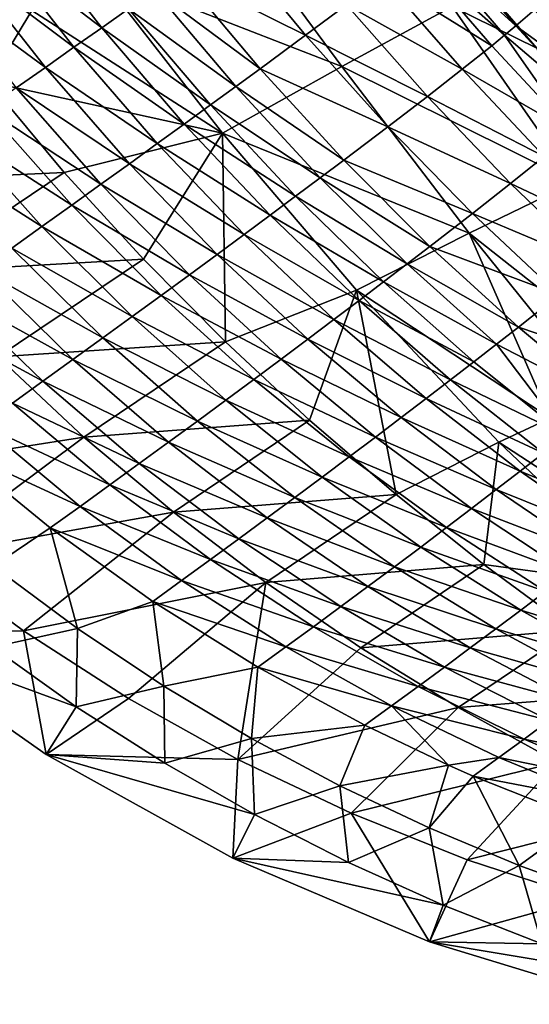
# Model space of a CAD drawing. Header units: metres. Extents: x 49 to 296, y -914 to -599.
# Tile 2 of 10: x 150 to 205, y -909 to -802. Entities that reach past the tile are written whole.
import ezdxf

# ---------------------------------------------------------------- set-up
doc = ezdxf.new("R2010")
doc.units = ezdxf.units.M

msp = doc.modelspace()

# ---------------------------------------------------------------- linework, layer by layer
at = {"layer": 'None'}
for points in [[(171.03183, -788.937195, 20.746317), (184.615631, -807.375793, 20.384518), (157.884781, -796.965942, 37.084946)], [(196.625626, -800.848633, 4.178916), (184.615631, -807.375793, 20.384518), (171.03183, -788.937195, 20.746317)], [(205.817001, -805.379333, -2.131491), (193.794983, -791.401733, 0.200634), (216.360184, -808.141846, -3.541771)], [(216.360184, -808.141846, -3.541771), (193.794983, -791.401733, 0.200634), (207.739868, -798.756714, -1.207664)], [(193.794983, -791.401733, 0.200634), (205.817001, -805.379333, -2.131491), (196.625626, -800.848633, 4.178916)], [(158.499344, -803.154236, 75.85743), (149.964096, -792.178406, 77.22625), (146.889633, -794.293701, 79.386917)], [(158.499344, -803.154236, 75.85743), (161.421982, -801.083862, 73.554932), (149.964096, -792.178406, 77.22625)], [(203.55159, -802.944336, 30.599131), (195.065735, -793.010437, 32.970963), (193.785873, -794.025696, 36.786285)], [(195.065735, -793.010437, 32.970963), (203.55159, -802.944336, 30.599131), (205.565979, -801.213196, 22.945543)], [(180.66391, -803.969238, 60.577358), (172.037903, -793.515686, 62.683075), (166.958542, -797.147522, 68.439178)], [(185.112579, -800.654602, 54.37994), (172.037903, -793.515686, 62.683075), (180.66391, -803.969238, 60.577358)], [(202.311539, -803.972473, 34.313568), (193.785873, -794.025696, 36.786285), (192.349289, -795.148376, 40.513828)], [(202.311539, -803.972473, 34.313568), (203.55159, -802.944336, 30.599131), (193.785873, -794.025696, 36.786285)], [(155.483444, -805.286072, 77.982384), (146.889633, -794.293701, 79.386917), (143.728821, -796.466431, 81.359421)], [(155.483444, -805.286072, 77.982384), (158.499344, -803.154236, 75.85743), (146.889633, -794.293701, 79.386917)], [(200.920166, -805.105774, 37.942345), (192.349289, -795.148376, 40.513828), (189.020569, -797.704773, 47.671837)], [(200.920166, -805.105774, 37.942345), (202.311539, -803.972473, 34.313568), (192.349289, -795.148376, 40.513828)], [(140.489594, -798.691223, 83.138924), (152.381821, -807.474121, 79.924873), (143.728821, -796.466431, 81.359421)], [(152.381821, -807.474121, 79.924873), (155.483444, -805.286072, 77.982384), (143.728821, -796.466431, 81.359421)], [(171.653702, -814.614319, 35.904621), (150.890015, -801.266663, 45.019623), (157.884781, -796.965942, 37.084946)], [(157.884781, -796.965942, 37.084946), (184.615631, -807.375793, 20.384518), (171.653702, -814.614319, 35.904621)], [(166.958542, -797.147522, 68.439178), (164.244064, -799.079956, 71.080254), (175.718384, -807.616394, 66.208252)], [(166.958542, -797.147522, 68.439178), (175.718384, -807.616394, 66.208252), (180.66391, -803.969238, 60.577358)], [(189.020569, -797.704773, 47.671837), (185.112579, -800.654602, 54.37994), (197.697266, -807.676025, 44.911793)], [(197.697266, -807.676025, 44.911793), (200.920166, -805.105774, 37.942345), (189.020569, -797.704773, 47.671837)], [(146.176208, -809.026733, 52.493973), (138.31897, -798.788025, 53.243011), (150.890015, -801.266663, 45.019623)], [(149.202209, -809.713074, 81.68045), (152.381821, -807.474121, 79.924873), (140.489594, -798.691223, 83.138924)], [(173.074326, -809.55365, 68.795296), (164.244064, -799.079956, 71.080254), (161.421982, -801.083862, 73.554932)], [(164.244064, -799.079956, 71.080254), (173.074326, -809.55365, 68.795296), (175.718384, -807.616394, 66.208252)], [(146.176208, -809.026733, 52.493973), (150.890015, -801.266663, 45.019623), (171.653702, -814.614319, 35.904621)], [(170.324631, -811.560608, 71.222298), (161.421982, -801.083862, 73.554932), (158.499344, -803.154236, 75.85743)], [(170.324631, -811.560608, 71.222298), (173.074326, -809.55365, 68.795296), (161.421982, -801.083862, 73.554932)], [(193.914108, -810.629944, 51.447456), (185.112579, -800.654602, 54.37994), (180.66391, -803.969238, 60.577358)], [(196.625626, -800.848633, 4.178916), (209.920731, -819.968689, 4.231885), (184.615631, -807.375793, 20.384518)], [(185.112579, -800.654602, 54.37994), (193.914108, -810.629944, 51.447456), (197.697266, -807.676025, 44.911793)], [(205.817001, -805.379333, -2.131491), (209.920731, -819.968689, 4.231885), (196.625626, -800.848633, 4.178916)], [(203.55159, -802.944336, 30.599131), (214.213455, -810.70282, 19.928217), (205.565979, -801.213196, 22.945543)], [(167.476059, -813.632263, 73.483932), (158.499344, -803.154236, 75.85743), (155.483444, -805.286072, 77.982384)], [(167.476059, -813.632263, 73.483932), (170.324631, -811.560608, 71.222298), (158.499344, -803.154236, 75.85743)], [(212.263092, -812.447144, 27.355217), (203.55159, -802.944336, 30.599131), (202.311539, -803.972473, 34.313568)], [(203.55159, -802.944336, 30.599131), (212.263092, -812.447144, 27.355217), (214.213455, -810.70282, 19.928217)], [(175.718384, -807.616394, 66.208252), (189.607162, -813.938721, 57.493309), (180.66391, -803.969238, 60.577358)], [(180.66391, -803.969238, 60.577358), (189.607162, -813.938721, 57.493309), (193.914108, -810.629944, 51.447456)], [(200.920166, -805.105774, 37.942345), (209.721619, -814.609802, 34.481987), (202.311539, -803.972473, 34.313568)], [(209.721619, -814.609802, 34.481987), (212.263092, -812.447144, 27.355217), (202.311539, -803.972473, 34.313568)], [(164.535583, -815.76355, 75.575264), (155.483444, -805.286072, 77.982384), (152.381821, -807.474121, 79.924873)], [(164.535583, -815.76355, 75.575264), (167.476059, -813.632263, 73.483932), (155.483444, -805.286072, 77.982384)], [(209.721619, -814.609802, 34.481987), (200.920166, -805.105774, 37.942345), (197.697266, -807.676025, 44.911793)], [(152.381821, -807.474121, 79.924873), (149.202209, -809.713074, 81.68045), (161.510422, -817.949402, 77.491791)], [(161.510422, -817.949402, 77.491791), (164.535583, -815.76355, 75.575264), (152.381821, -807.474121, 79.924873)], [(184.615631, -807.375793, 20.384518), (198.447708, -825.514343, 19.275747), (171.653702, -814.614319, 35.904621)], [(175.718384, -807.616394, 66.208252), (173.074326, -809.55365, 68.795296), (184.817825, -817.570374, 62.99794)], [(189.607162, -813.938721, 57.493309), (175.718384, -807.616394, 66.208252), (184.817825, -817.570374, 62.99794)], [(209.920731, -819.968689, 4.231885), (198.447708, -825.514343, 19.275747), (184.615631, -807.375793, 20.384518)], [(197.697266, -807.676025, 44.911793), (193.914108, -810.629944, 51.447456), (206.613007, -817.169067, 41.25058)], [(206.613007, -817.169067, 41.25058), (209.721619, -814.609802, 34.481987), (197.697266, -807.676025, 44.911793)], [(129.770676, -820.036438, 52.501076), (146.176208, -809.026733, 52.493973), (154.434647, -818.898621, 51.254414)], [(154.434647, -818.898621, 51.254414), (146.176208, -809.026733, 52.493973), (171.653702, -814.614319, 35.904621)], [(158.407974, -820.184448, 79.229462), (149.202209, -809.713074, 81.68045), (145.952499, -811.997375, 83.245117)], [(161.510422, -817.949402, 77.491791), (149.202209, -809.713074, 81.68045), (158.407974, -820.184448, 79.229462)], [(182.25647, -819.496399, 65.532639), (173.074326, -809.55365, 68.795296), (170.324631, -811.560608, 71.222298)], [(173.074326, -809.55365, 68.795296), (182.25647, -819.496399, 65.532639), (184.817825, -817.570374, 62.99794)], [(189.607162, -813.938721, 57.493309), (202.966446, -820.09967, 47.606144), (193.914108, -810.629944, 51.447456)], [(193.914108, -810.629944, 51.447456), (202.966446, -820.09967, 47.606144), (206.613007, -817.169067, 41.25058)], [(155.23584, -822.463196, 80.784637), (145.952499, -811.997375, 83.245117), (142.640808, -814.321411, 84.615379)], [(158.407974, -820.184448, 79.229462), (145.952499, -811.997375, 83.245117), (155.23584, -822.463196, 80.784637)], [(179.592072, -821.489746, 67.915123), (170.324631, -811.560608, 71.222298), (167.476059, -813.632263, 73.483932)], [(179.592072, -821.489746, 67.915123), (182.25647, -819.496399, 65.532639), (170.324631, -811.560608, 71.222298)], [(152.00177, -824.780151, 82.154182), (142.640808, -814.321411, 84.615379), (139.275391, -816.679504, 85.788223)], [(155.23584, -822.463196, 80.784637), (142.640808, -814.321411, 84.615379), (152.00177, -824.780151, 82.154182)], [(176.831009, -823.545654, 70.140503), (167.476059, -813.632263, 73.483932), (164.535583, -815.76355, 75.575264)], [(176.831009, -823.545654, 70.140503), (179.592072, -821.489746, 67.915123), (167.476059, -813.632263, 73.483932)], [(198.81604, -823.37323, 53.497509), (189.607162, -813.938721, 57.493309), (184.817825, -817.570374, 62.99794)], [(202.966446, -820.09967, 47.606144), (189.607162, -813.938721, 57.493309), (198.81604, -823.37323, 53.497509)], [(171.653702, -814.614319, 35.904621), (163.035217, -828.341736, 49.53833), (154.434647, -818.898621, 51.254414)], [(171.962646, -837.355164, 47.357647), (163.035217, -828.341736, 49.53833), (171.653702, -814.614319, 35.904621)], [(186.203766, -831.733948, 33.598019), (171.962646, -837.355164, 47.357647), (171.653702, -814.614319, 35.904621)], [(171.653702, -814.614319, 35.904621), (198.447708, -825.514343, 19.275747), (186.203766, -831.733948, 33.598019)], [(173.979889, -825.659058, 72.204292), (164.535583, -815.76355, 75.575264), (161.510422, -817.949402, 77.491791)], [(173.979889, -825.659058, 72.204292), (176.831009, -823.545654, 70.140503), (164.535583, -815.76355, 75.575264)], [(152.00177, -824.780151, 82.154182), (139.275391, -816.679504, 85.788223), (148.713684, -827.129639, 83.335403)], [(184.817825, -817.570374, 62.99794), (182.25647, -819.496399, 65.532639), (194.200455, -826.958008, 58.877731)], [(184.817825, -817.570374, 62.99794), (194.200455, -826.958008, 58.877731), (198.81604, -823.37323, 53.497509)], [(206.613007, -817.169067, 41.25058), (202.966446, -820.09967, 47.606144), (215.723465, -826.145508, 36.751694)], [(171.045532, -827.825012, 74.102379), (161.510422, -817.949402, 77.491791), (158.407974, -820.184448, 79.229462)], [(171.045532, -827.825012, 74.102379), (173.979889, -825.659058, 72.204292), (161.510422, -817.949402, 77.491791)], [(138.274368, -829.74823, 51.277061), (129.770676, -820.036438, 52.501076), (154.434647, -818.898621, 51.254414)], [(138.274368, -829.74823, 51.277061), (154.434647, -818.898621, 51.254414), (163.035217, -828.341736, 49.53833)], [(182.25647, -819.496399, 65.532639), (179.592072, -821.489746, 67.915123), (191.731476, -828.856506, 61.362785)], [(182.25647, -819.496399, 65.532639), (191.731476, -828.856506, 61.362785), (194.200455, -826.958008, 58.877731)], [(168.034927, -830.038147, 75.831055), (158.407974, -820.184448, 79.229462), (155.23584, -822.463196, 80.784637)], [(171.045532, -827.825012, 74.102379), (158.407974, -820.184448, 79.229462), (168.034927, -830.038147, 75.831055)], [(198.447708, -825.514343, 19.275747), (209.920731, -819.968689, 4.231885), (218.014877, -840.940796, 10.776378)], [(212.222412, -829.025208, 42.924568), (202.966446, -820.09967, 47.606144), (198.81604, -823.37323, 53.497509)], [(202.966446, -820.09967, 47.606144), (212.222412, -829.025208, 42.924568), (215.723465, -826.145508, 36.751694)], [(189.162613, -830.819763, 63.704636), (179.592072, -821.489746, 67.915123), (176.831009, -823.545654, 70.140503)], [(191.731476, -828.856506, 61.362785), (179.592072, -821.489746, 67.915123), (189.162613, -830.819763, 63.704636)], [(164.955246, -832.293152, 77.387062), (155.23584, -822.463196, 80.784637), (152.00177, -824.780151, 82.154182)], [(168.034927, -830.038147, 75.831055), (155.23584, -822.463196, 80.784637), (164.955246, -832.293152, 77.387062)], [(186.499786, -832.843079, 65.898834), (176.831009, -823.545654, 70.140503), (173.979889, -825.659058, 72.204292)], [(186.499786, -832.843079, 65.898834), (189.162613, -830.819763, 63.704636), (176.831009, -823.545654, 70.140503)], [(194.200455, -826.958008, 58.877731), (208.239777, -832.23407, 48.66264), (198.81604, -823.37323, 53.497509)], [(198.81604, -823.37323, 53.497509), (208.239777, -832.23407, 48.66264), (212.222412, -829.025208, 42.924568)], [(161.813843, -834.584595, 78.767548), (152.00177, -824.780151, 82.154182), (148.713684, -827.129639, 83.335403)], [(164.955246, -832.293152, 77.387062), (152.00177, -824.780151, 82.154182), (161.813843, -834.584595, 78.767548)], [(183.749176, -834.921509, 67.941277), (173.979889, -825.659058, 72.204292), (171.045532, -827.825012, 74.102379)], [(183.749176, -834.921509, 67.941277), (186.499786, -832.843079, 65.898834), (173.979889, -825.659058, 72.204292)], [(198.447708, -825.514343, 19.275747), (207.272232, -845.664368, 23.846262), (186.203766, -831.733948, 33.598019)], [(218.014877, -840.940796, 10.776378), (212.710617, -843.227234, 17.399239), (198.447708, -825.514343, 19.275747)], [(212.710617, -843.227234, 17.399239), (207.272232, -845.664368, 23.846262), (198.447708, -825.514343, 19.275747)], [(158.618195, -836.906982, 79.9701), (148.713684, -827.129639, 83.335403), (145.379593, -829.50592, 84.32608)], [(161.813843, -834.584595, 78.767548), (148.713684, -827.129639, 83.335403), (158.618195, -836.906982, 79.9701)], [(194.200455, -826.958008, 58.877731), (191.731476, -828.856506, 61.362785), (203.811295, -835.741272, 53.923374)], [(208.239777, -832.23407, 48.66264), (194.200455, -826.958008, 58.877731), (203.811295, -835.741272, 53.923374)], [(147.221924, -838.979492, 49.586765), (138.274368, -829.74823, 51.277061), (163.035217, -828.341736, 49.53833)], [(147.221924, -838.979492, 49.586765), (163.035217, -828.341736, 49.53833), (171.962646, -837.355164, 47.357647)], [(180.91716, -837.050232, 69.828232), (171.045532, -827.825012, 74.102379), (168.034927, -830.038147, 75.831055)], [(180.91716, -837.050232, 69.828232), (183.749176, -834.921509, 67.941277), (171.045532, -827.825012, 74.102379)], [(201.442108, -837.596436, 56.362614), (191.731476, -828.856506, 61.362785), (189.162613, -830.819763, 63.704636)], [(191.731476, -828.856506, 61.362785), (201.442108, -837.596436, 56.362614), (203.811295, -835.741272, 53.923374)], [(155.37587, -839.254578, 80.992767), (145.379593, -829.50592, 84.32608), (142.00766, -831.903137, 85.124489)], [(158.618195, -836.906982, 79.9701), (145.379593, -829.50592, 84.32608), (155.37587, -839.254578, 80.992767)], [(178.010239, -839.224121, 71.556351), (168.034927, -830.038147, 75.831055), (164.955246, -832.293152, 77.387062)], [(180.91716, -837.050232, 69.828232), (168.034927, -830.038147, 75.831055), (178.010239, -839.224121, 71.556351)], [(198.976608, -839.51355, 58.668541), (189.162613, -830.819763, 63.704636), (186.499786, -832.843079, 65.898834)], [(189.162613, -830.819763, 63.704636), (198.976608, -839.51355, 58.668541), (201.442108, -837.596436, 56.362614)], [(152.094604, -841.621765, 81.83403), (142.00766, -831.903137, 85.124489), (138.606079, -834.315552, 85.729393)], [(152.094604, -841.621765, 81.83403), (155.37587, -839.254578, 80.992767), (142.00766, -831.903137, 85.124489)], [(175.035141, -841.437927, 73.122665), (164.955246, -832.293152, 77.387062), (161.813843, -834.584595, 78.767548)], [(178.010239, -839.224121, 71.556351), (164.955246, -832.293152, 77.387062), (175.035141, -841.437927, 73.122665)], [(186.203766, -831.733948, 33.598019), (181.109283, -845.861816, 44.755642), (171.962646, -837.355164, 47.357647)], [(190.517471, -853.952576, 41.748531), (181.109283, -845.861816, 44.755642), (186.203766, -831.733948, 33.598019)], [(201.703369, -848.259277, 30.10371), (190.517471, -853.952576, 41.748531), (186.203766, -831.733948, 33.598019)], [(186.203766, -831.733948, 33.598019), (207.272232, -845.664368, 23.846262), (201.703369, -848.259277, 30.10371)], [(217.830429, -840.494568, 43.065437), (208.239777, -832.23407, 48.66264), (203.811295, -835.741272, 53.923374)], [(196.420288, -841.488037, 60.837116), (186.499786, -832.843079, 65.898834), (183.749176, -834.921509, 67.941277)], [(196.420288, -841.488037, 60.837116), (198.976608, -839.51355, 58.668541), (186.499786, -832.843079, 65.898834)], [(148.782166, -844.002747, 82.492859), (152.094604, -841.621765, 81.83403), (138.606079, -834.315552, 85.729393)], [(171.998718, -843.686462, 74.524597), (161.813843, -834.584595, 78.767548), (158.618195, -836.906982, 79.9701)], [(175.035141, -841.437927, 73.122665), (161.813843, -834.584595, 78.767548), (171.998718, -843.686462, 74.524597)], [(193.778839, -843.515198, 62.86462), (183.749176, -834.921509, 67.941277), (180.91716, -837.050232, 69.828232)], [(193.778839, -843.515198, 62.86462), (196.420288, -841.488037, 60.837116), (183.749176, -834.921509, 67.941277)], [(203.811295, -835.741272, 53.923374), (201.442108, -837.596436, 56.362614), (213.598953, -843.894714, 48.214733)], [(203.811295, -835.741272, 53.923374), (213.598953, -843.894714, 48.214733), (217.830429, -840.494568, 43.065437)], [(168.907959, -845.964233, 75.759972), (158.618195, -836.906982, 79.9701), (155.37587, -839.254578, 80.992767)], [(171.998718, -843.686462, 74.524597), (158.618195, -836.906982, 79.9701), (168.907959, -845.964233, 75.759972)], [(156.574326, -847.70282, 47.448795), (147.221924, -838.979492, 49.586765), (171.962646, -837.355164, 47.357647)], [(156.574326, -847.70282, 47.448795), (171.962646, -837.355164, 47.357647), (181.109283, -845.861816, 44.755642)], [(191.058136, -845.590393, 64.747665), (180.91716, -837.050232, 69.828232), (178.010239, -839.224121, 71.556351)], [(191.058136, -845.590393, 64.747665), (193.778839, -843.515198, 62.86462), (180.91716, -837.050232, 69.828232)], [(198.976608, -839.51355, 58.668541), (208.978775, -847.547424, 52.888668), (201.442108, -837.596436, 56.362614)], [(201.442108, -837.596436, 56.362614), (208.978775, -847.547424, 52.888668), (213.598953, -843.894714, 48.214733)], [(147.221924, -838.979492, 49.586765), (156.574326, -847.70282, 47.448795), (128.828918, -852.058167, 2.499999)], [(165.769943, -848.265808, 76.827049), (155.37587, -839.254578, 80.992767), (152.094604, -841.621765, 81.83403)], [(155.37587, -839.254578, 80.992767), (165.769943, -848.265808, 76.827049), (168.907959, -845.964233, 75.759972)], [(188.264206, -847.708557, 66.483208), (178.010239, -839.224121, 71.556351), (175.035141, -841.437927, 73.122665)], [(191.058136, -845.590393, 64.747665), (178.010239, -839.224121, 71.556351), (188.264206, -847.708557, 66.483208)], [(208.978775, -847.547424, 52.888668), (198.976608, -839.51355, 58.668541), (196.420288, -841.488037, 60.837116)], [(162.591873, -850.585693, 77.72448), (152.094604, -841.621765, 81.83403), (148.782166, -844.002747, 82.492859)], [(162.591873, -850.585693, 77.72448), (165.769943, -848.265808, 76.827049), (152.094604, -841.621765, 81.83403)], [(185.403259, -849.864868, 68.068542), (175.035141, -841.437927, 73.122665), (171.998718, -843.686462, 74.524597)], [(188.264206, -847.708557, 66.483208), (175.035141, -841.437927, 73.122665), (185.403259, -849.864868, 68.068542)], [(206.53511, -849.457947, 55.037727), (196.420288, -841.488037, 60.837116), (193.778839, -843.515198, 62.86462)], [(206.53511, -849.457947, 55.037727), (208.978775, -847.547424, 52.888668), (196.420288, -841.488037, 60.837116)], [(159.381058, -852.918274, 78.451347), (148.782166, -844.002747, 82.492859), (145.446381, -846.391785, 82.968651)], [(159.381058, -852.918274, 78.451347), (162.591873, -850.585693, 77.72448), (148.782166, -844.002747, 82.492859)], [(182.481598, -852.054138, 69.501335), (171.998718, -843.686462, 74.524597), (168.907959, -845.964233, 75.759972)], [(185.403259, -849.864868, 68.068542), (171.998718, -843.686462, 74.524597), (182.481598, -852.054138, 69.501335)], [(204.009293, -851.418701, 57.056919), (193.778839, -843.515198, 62.86462), (191.058136, -845.590393, 64.747665)], [(204.009293, -851.418701, 57.056919), (206.53511, -849.457947, 55.037727), (193.778839, -843.515198, 62.86462)], [(145.446381, -846.391785, 82.968651), (142.095184, -848.78302, 83.261292), (156.144806, -855.257935, 79.007164)], [(156.144806, -855.257935, 79.007164), (159.381058, -852.918274, 78.451347), (145.446381, -846.391785, 82.968651)], [(166.292297, -855.895996, 44.885761), (156.574326, -847.70282, 47.448795), (181.109283, -845.861816, 44.755642)], [(165.769943, -848.265808, 76.827049), (179.505707, -854.271179, 70.77961), (168.907959, -845.964233, 75.759972)], [(166.292297, -855.895996, 44.885761), (181.109283, -845.861816, 44.755642), (190.517471, -853.952576, 41.748531)], [(168.907959, -845.964233, 75.759972), (179.505707, -854.271179, 70.77961), (182.481598, -852.054138, 69.501335)], [(201.406677, -853.42511, 58.943172), (191.058136, -845.590393, 64.747665), (188.264206, -847.708557, 66.483208)], [(201.406677, -853.42511, 58.943172), (204.009293, -851.418701, 57.056919), (191.058136, -845.590393, 64.747665)], [(207.272232, -845.664368, 23.846262), (223.016144, -862.15155, 20.106668), (201.703369, -848.259277, 30.10371)], [(156.574326, -847.70282, 47.448795), (139.118118, -860.729004, 2.499999), (128.828918, -852.058167, 2.499999)], [(156.574326, -847.70282, 47.448795), (166.292297, -855.895996, 44.885761), (139.118118, -860.729004, 2.499999)], [(176.482132, -856.510803, 71.901772), (165.769943, -848.265808, 76.827049), (162.591873, -850.585693, 77.72448)], [(179.505707, -854.271179, 70.77961), (165.769943, -848.265808, 76.827049), (176.482132, -856.510803, 71.901772)], [(198.732773, -855.472595, 60.693699), (188.264206, -847.708557, 66.483208), (185.403259, -849.864868, 68.068542)], [(201.406677, -853.42511, 58.943172), (188.264206, -847.708557, 66.483208), (198.732773, -855.472595, 60.693699)], [(200.068008, -861.567261, 38.398468), (190.517471, -853.952576, 41.748531), (201.703369, -848.259277, 30.10371)], [(218.359772, -864.08783, 25.328386), (200.068008, -861.567261, 38.398468), (201.703369, -848.259277, 30.10371)], [(201.703369, -848.259277, 30.10371), (223.016144, -862.15155, 20.106668), (218.359772, -864.08783, 25.328386)], [(142.095184, -848.78302, 83.261292), (152.890518, -857.598999, 79.391869), (156.144806, -855.257935, 79.007164)], [(152.890518, -857.598999, 79.391869), (142.095184, -848.78302, 83.261292), (146.702042, -861.744507, 79.383812)], [(216.793671, -856.740051, 48.582806), (206.53511, -849.457947, 55.037727), (204.009293, -851.418701, 57.056919)], [(173.417526, -858.7677, 72.866585), (162.591873, -850.585693, 77.72448), (159.381058, -852.918274, 78.451347)], [(173.417526, -858.7677, 72.866585), (176.482132, -856.510803, 71.901772), (162.591873, -850.585693, 77.72448)], [(195.993256, -857.556335, 62.306034), (185.403259, -849.864868, 68.068542), (182.481598, -852.054138, 69.501335)], [(198.732773, -855.472595, 60.693699), (185.403259, -849.864868, 68.068542), (195.993256, -857.556335, 62.306034)], [(214.388168, -858.620483, 50.600407), (204.009293, -851.418701, 57.056919), (201.406677, -853.42511, 58.943172)], [(214.388168, -858.620483, 50.600407), (216.793671, -856.740051, 48.582806), (204.009293, -851.418701, 57.056919)], [(170.318634, -861.03656, 73.67321), (159.381058, -852.918274, 78.451347), (156.144806, -855.257935, 79.007164)], [(170.318634, -861.03656, 73.67321), (173.417526, -858.7677, 72.866585), (159.381058, -852.918274, 78.451347)], [(179.505707, -854.271179, 70.77961), (193.193909, -859.671631, 63.77803), (182.481598, -852.054138, 69.501335)], [(182.481598, -852.054138, 69.501335), (193.193909, -859.671631, 63.77803), (195.993256, -857.556335, 62.306034)], [(176.337357, -863.541992, 41.923546), (166.292297, -855.895996, 44.885761), (190.517471, -853.952576, 41.748531)], [(176.337357, -863.541992, 41.923546), (190.517471, -853.952576, 41.748531), (200.068008, -861.567261, 38.398468)], [(211.908539, -860.544434, 52.49675), (201.406677, -853.42511, 58.943172), (198.732773, -855.472595, 60.693699)], [(211.908539, -860.544434, 52.49675), (214.388168, -858.620483, 50.600407), (201.406677, -853.42511, 58.943172)], [(190.340622, -861.813416, 65.107864), (179.505707, -854.271179, 70.77961), (176.482132, -856.510803, 71.901772)], [(193.193909, -859.671631, 63.77803), (179.505707, -854.271179, 70.77961), (190.340622, -861.813416, 65.107864)], [(166.292297, -855.895996, 44.885761), (150.002808, -868.778625, 2.499999), (139.118118, -860.729004, 2.499999)], [(166.292297, -855.895996, 44.885761), (176.337357, -863.541992, 41.923546), (150.002808, -868.778625, 2.499999)], [(156.144806, -855.257935, 79.007164), (152.890518, -857.598999, 79.391869), (167.192245, -863.31189, 74.321205)], [(167.192245, -863.31189, 74.321205), (170.318634, -861.03656, 73.67321), (156.144806, -855.257935, 79.007164)], [(209.359772, -862.507568, 54.269287), (198.732773, -855.472595, 60.693699), (195.993256, -857.556335, 62.306034)], [(211.908539, -860.544434, 52.49675), (198.732773, -855.472595, 60.693699), (209.359772, -862.507568, 54.269287)], [(187.439407, -863.976868, 66.294037), (176.482132, -856.510803, 71.901772), (173.417526, -858.7677, 72.866585)], [(190.340622, -861.813416, 65.107864), (176.482132, -856.510803, 71.901772), (187.439407, -863.976868, 66.294037)], [(152.890518, -857.598999, 79.391869), (146.702042, -861.744507, 79.383812), (155.881149, -868.558533, 75.599159)], [(152.890518, -857.598999, 79.391869), (164.045197, -865.588257, 74.810493), (167.192245, -863.31189, 74.321205)], [(164.045197, -865.588257, 74.810493), (152.890518, -857.598999, 79.391869), (155.881149, -868.558533, 75.599159)], [(193.193909, -859.671631, 63.77803), (206.747009, -864.505493, 55.915737), (195.993256, -857.556335, 62.306034)], [(195.993256, -857.556335, 62.306034), (206.747009, -864.505493, 55.915737), (209.359772, -862.507568, 54.269287)], [(184.496368, -866.156921, 67.335388), (173.417526, -858.7677, 72.866585), (170.318634, -861.03656, 73.67321)], [(184.496368, -866.156921, 67.335388), (187.439407, -863.976868, 66.294037), (173.417526, -858.7677, 72.866585)], [(204.0755, -866.53363, 57.434101), (193.193909, -859.671631, 63.77803), (190.340622, -861.813416, 65.107864)], [(206.747009, -864.505493, 55.915737), (193.193909, -859.671631, 63.77803), (204.0755, -866.53363, 57.434101)], [(133.460052, -868.92157, 2.5), (139.118118, -860.729004, 2.499999), (150.002808, -868.778625, 2.499999)], [(181.517654, -868.348389, 68.23111), (170.318634, -861.03656, 73.67321), (167.192245, -863.31189, 74.321205)], [(181.517654, -868.348389, 68.23111), (184.496368, -866.156921, 67.335388), (170.318634, -861.03656, 73.67321)], [(186.672699, -870.628174, 38.590614), (176.337357, -863.541992, 41.923546), (200.068008, -861.567261, 38.398468)], [(186.672699, -870.628174, 38.590614), (200.068008, -861.567261, 38.398468), (209.720993, -868.709717, 34.739929)], [(218.359772, -864.08783, 25.328386), (209.720993, -868.709717, 34.739929), (200.068008, -861.567261, 38.398468)], [(155.881149, -868.558533, 75.599159), (146.702042, -861.744507, 79.383812), (146.60881, -870.579224, 76.906067)], [(201.350555, -868.587402, 58.822651), (190.340622, -861.813416, 65.107864), (187.439407, -863.976868, 66.294037)], [(204.0755, -866.53363, 57.434101), (190.340622, -861.813416, 65.107864), (201.350555, -868.587402, 58.822651)], [(176.337357, -863.541992, 41.923546), (161.425171, -876.147888, 2.499999), (150.002808, -868.778625, 2.499999)], [(161.425171, -876.147888, 2.499999), (176.337357, -863.541992, 41.923546), (173.319794, -882.785156, 2.499999)], [(167.192245, -863.31189, 74.321205), (164.045197, -865.588257, 74.810493), (178.509506, -870.546326, 68.980713)], [(178.509506, -870.546326, 68.980713), (181.517654, -868.348389, 68.23111), (167.192245, -863.31189, 74.321205)], [(176.337357, -863.541992, 41.923546), (186.672699, -870.628174, 38.590614), (173.319794, -882.785156, 2.499999)], [(198.577652, -870.662109, 60.079956), (187.439407, -863.976868, 66.294037), (184.496368, -866.156921, 67.335388)], [(201.350555, -868.587402, 58.822651), (187.439407, -863.976868, 66.294037), (198.577652, -870.662109, 60.079956)], [(217.614716, -870.714478, 48.977413), (206.747009, -864.505493, 55.915737), (204.0755, -866.53363, 57.434101)], [(164.045197, -865.588257, 74.810493), (155.881149, -868.558533, 75.599159), (165.254089, -874.811951, 71.350105)], [(164.045197, -865.588257, 74.810493), (175.47818, -872.745483, 69.584084), (178.509506, -870.546326, 68.980713)], [(175.47818, -872.745483, 69.584084), (164.045197, -865.588257, 74.810493), (165.254089, -874.811951, 71.350105)], [(195.762299, -872.753174, 61.204876), (184.496368, -866.156921, 67.335388), (181.517654, -868.348389, 68.23111)], [(195.762299, -872.753174, 61.204876), (198.577652, -870.662109, 60.079956), (184.496368, -866.156921, 67.335388)], [(215.074844, -872.644043, 50.548046), (204.0755, -866.53363, 57.434101), (201.350555, -868.587402, 58.822651)], [(217.614716, -870.714478, 48.977413), (204.0755, -866.53363, 57.434101), (215.074844, -872.644043, 50.548046)], [(133.460052, -868.92157, 2.5), (150.002808, -868.778625, 2.499999), (152.473511, -882.264648, 2.5)], [(152.473511, -882.264648, 2.5), (155.736618, -877.059143, 72.837486), (133.460052, -868.92157, 2.5)], [(155.736618, -877.059143, 72.837486), (146.60881, -870.579224, 76.906067), (133.460052, -868.92157, 2.5)], [(155.881149, -868.558533, 75.599159), (146.60881, -870.579224, 76.906067), (155.736618, -877.059143, 72.837486)], [(150.002808, -868.778625, 2.499999), (161.425171, -876.147888, 2.499999), (152.473511, -882.264648, 2.5)], [(165.254089, -874.811951, 71.350105), (155.881149, -868.558533, 75.599159), (155.736618, -877.059143, 72.837486)], [(192.91008, -874.855774, 62.196568), (181.517654, -868.348389, 68.23111), (178.509506, -870.546326, 68.980713)], [(192.91008, -874.855774, 62.196568), (195.762299, -872.753174, 61.204876), (181.517654, -868.348389, 68.23111)], [(197.263962, -877.145569, 34.917397), (186.672699, -870.628174, 38.590614), (209.720993, -868.709717, 34.739929)], [(197.263962, -877.145569, 34.917397), (209.720993, -868.709717, 34.739929), (219.458679, -875.388977, 30.79339)], [(212.482224, -874.598755, 52.000916), (201.350555, -868.587402, 58.822651), (198.577652, -870.662109, 60.079956)], [(215.074844, -872.644043, 50.548046), (201.350555, -868.587402, 58.822651), (212.482224, -874.598755, 52.000916)], [(173.319794, -882.785156, 2.499999), (186.672699, -870.628174, 38.590614), (197.263962, -877.145569, 34.917397)], [(178.509506, -870.546326, 68.980713), (175.47818, -872.745483, 69.584084), (190.026672, -876.965088, 63.054485)], [(190.026672, -876.965088, 63.054485), (192.91008, -874.855774, 62.196568), (178.509506, -870.546326, 68.980713)], [(209.841751, -876.574219, 53.334599), (198.577652, -870.662109, 60.079956), (195.762299, -872.753174, 61.204876)], [(198.577652, -870.662109, 60.079956), (209.841751, -876.574219, 53.334599), (212.482224, -874.598755, 52.000916)], [(175.47818, -872.745483, 69.584084), (165.254089, -874.811951, 71.350105), (174.778152, -880.506897, 66.673462)], [(187.117752, -879.076294, 63.778385), (175.47818, -872.745483, 69.584084), (174.778152, -880.506897, 66.673462)], [(175.47818, -872.745483, 69.584084), (187.117752, -879.076294, 63.778385), (190.026672, -876.965088, 63.054485)], [(207.158401, -878.56604, 54.547935), (195.762299, -872.753174, 61.204876), (192.91008, -874.855774, 62.196568)], [(207.158401, -878.56604, 54.547935), (209.841751, -876.574219, 53.334599), (195.762299, -872.753174, 61.204876)], [(165.254089, -874.811951, 71.350105), (155.736618, -877.059143, 72.837486), (165.360779, -883.209778, 68.154602)], [(174.778152, -880.506897, 66.673462), (165.254089, -874.811951, 71.350105), (165.360779, -883.209778, 68.154602)], [(204.43718, -880.570007, 55.640011), (192.91008, -874.855774, 62.196568), (190.026672, -876.965088, 63.054485)], [(204.43718, -880.570007, 55.640011), (207.158401, -878.56604, 54.547935), (192.91008, -874.855774, 62.196568)], [(208.079605, -883.088257, 30.935856), (197.263962, -877.145569, 34.917397), (219.458679, -875.388977, 30.79339)], [(152.473511, -882.264648, 2.5), (161.425171, -876.147888, 2.499999), (173.319794, -882.785156, 2.499999)], [(152.473511, -882.264648, 2.5), (165.360779, -883.209778, 68.154602), (155.736618, -877.059143, 72.837486)], [(173.319794, -882.785156, 2.499999), (197.263962, -877.145569, 34.917397), (185.614929, -888.647278, 2.499999)], [(197.263962, -877.145569, 34.917397), (208.079605, -883.088257, 30.935856), (185.614929, -888.647278, 2.499999)], [(190.026672, -876.965088, 63.054485), (187.117752, -879.076294, 63.778385), (196.227844, -883.418213, 58.928638)], [(190.026672, -876.965088, 63.054485), (196.227844, -883.418213, 58.928638), (201.683197, -882.581482, 56.610168)], [(201.683197, -882.581482, 56.610168), (204.43718, -880.570007, 55.640011), (190.026672, -876.965088, 63.054485)], [(218.637192, -883.611145, 47.434437), (207.158401, -878.56604, 54.547935), (204.43718, -880.570007, 55.640011)], [(187.117752, -879.076294, 63.778385), (174.778152, -880.506897, 66.673462), (184.414993, -885.649963, 61.604969)], [(196.227844, -883.418213, 58.928638), (187.117752, -879.076294, 63.778385), (184.414993, -885.649963, 61.604969)], [(174.778152, -880.506897, 66.673462), (165.360779, -883.209778, 68.154602), (175.110672, -888.793579, 63.034916)], [(184.414993, -885.649963, 61.604969), (174.778152, -880.506897, 66.673462), (175.110672, -888.793579, 63.034916)], [(216.049759, -885.508606, 48.628784), (204.43718, -880.570007, 55.640011), (201.683197, -882.581482, 56.610168)], [(216.049759, -885.508606, 48.628784), (218.637192, -883.611145, 47.434437), (204.43718, -880.570007, 55.640011)], [(172.779022, -893.544495, 2.5), (175.110672, -888.793579, 63.034916), (152.473511, -882.264648, 2.5)], [(175.110672, -888.793579, 63.034916), (165.360779, -883.209778, 68.154602), (152.473511, -882.264648, 2.5)], [(152.473511, -882.264648, 2.5), (173.319794, -882.785156, 2.499999), (172.779022, -893.544495, 2.5)], [(173.319794, -882.785156, 2.499999), (185.614929, -888.647278, 2.499999), (172.779022, -893.544495, 2.5)], [(196.227844, -883.418213, 58.928638), (198.901566, -884.596191, 57.458004), (201.683197, -882.581482, 56.610168)], [(201.683197, -882.581482, 56.610168), (198.901566, -884.596191, 57.458004), (213.428162, -887.4151, 49.712315)], [(213.428162, -887.4151, 49.712315), (216.049759, -885.508606, 48.628784), (201.683197, -882.581482, 56.610168)], [(196.227844, -883.418213, 58.928638), (184.414993, -885.649963, 61.604969), (194.130554, -890.251526, 56.1791)], [(185.614929, -888.647278, 2.499999), (208.079605, -883.088257, 30.935856), (198.233932, -893.700745, 2.499999)], [(198.901566, -884.596191, 57.458004), (196.227844, -883.418213, 58.928638), (194.130554, -890.251526, 56.1791)], [(208.079605, -883.088257, 30.935856), (219.091415, -888.451965, 26.679188), (198.233932, -893.700745, 2.499999)], [(198.901566, -884.596191, 57.458004), (194.130554, -890.251526, 56.1791), (203.894821, -894.324707, 50.428509)], [(198.901566, -884.596191, 57.458004), (210.776962, -889.326538, 50.684437), (213.428162, -887.4151, 49.712315)], [(210.776962, -889.326538, 50.684437), (198.901566, -884.596191, 57.458004), (203.894821, -894.324707, 50.428509)], [(184.414993, -885.649963, 61.604969), (175.110672, -888.793579, 63.034916), (185.339844, -894.010193, 57.288425)], [(194.130554, -890.251526, 56.1791), (184.414993, -885.649963, 61.604969), (185.339844, -894.010193, 57.288425)], [(172.779022, -893.544495, 2.5), (185.614929, -888.647278, 2.499999), (194.153549, -902.637329, 2.5)], [(172.779022, -893.544495, 2.5), (185.339844, -894.010193, 57.288425), (175.110672, -888.793579, 63.034916)], [(185.614929, -888.647278, 2.499999), (198.233932, -893.700745, 2.499999), (194.153549, -902.637329, 2.5)], [(198.233932, -893.700745, 2.499999), (219.091415, -888.451965, 26.679188), (211.096786, -897.922058, 2.499999)], [(210.776962, -889.326538, 50.684437), (203.894821, -894.324707, 50.428509), (213.681702, -897.884521, 44.38377)], [(194.130554, -890.251526, 56.1791), (185.339844, -894.010193, 57.288425), (195.623703, -898.64093, 51.149139)], [(203.894821, -894.324707, 50.428509), (194.130554, -890.251526, 56.1791), (195.623703, -898.64093, 51.149139)], [(194.153549, -902.637329, 2.5), (195.623703, -898.64093, 51.149139), (172.779022, -893.544495, 2.5)], [(195.623703, -898.64093, 51.149139), (185.339844, -894.010193, 57.288425), (172.779022, -893.544495, 2.5)], [(194.153549, -902.637329, 2.5), (198.233932, -893.700745, 2.499999), (211.096786, -897.922058, 2.499999)], [(203.894821, -894.324707, 50.428509), (195.623703, -898.64093, 51.149139), (206.371765, -902.866272, 44.36507)], [(213.681702, -897.884521, 44.38377), (203.894821, -894.324707, 50.428509), (206.371765, -902.866272, 44.36507)], [(194.153549, -902.637329, 2.5), (211.096786, -897.922058, 2.499999), (216.36232, -909.443237, 2.5)], [(194.153549, -902.637329, 2.5), (206.371765, -902.866272, 44.36507), (195.623703, -898.64093, 51.149139)], [(216.36232, -909.443237, 2.5), (217.101166, -906.493652, 37.233147), (194.153549, -902.637329, 2.5)], [(217.101166, -906.493652, 37.233147), (206.371765, -902.866272, 44.36507), (194.153549, -902.637329, 2.5)]]:
    msp.add_3dface(points, dxfattribs=at)

doc.saveas('drawing.dxf')
